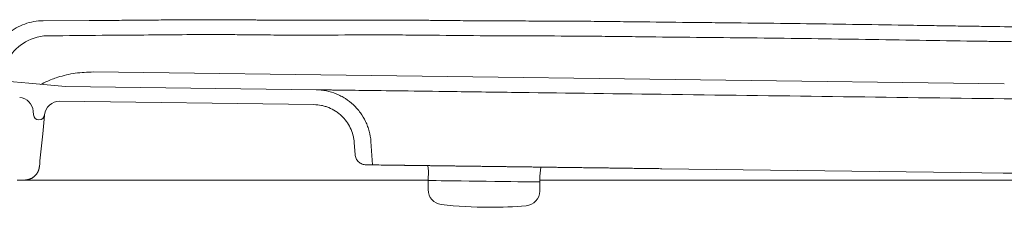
# Model space of a CAD drawing. Header units: millimetres. Extents: x 43.103 to 43.81, y 141.616 to 142.476.
# Tile 3 of 3: x 43.358 to 43.622, y 142.026 to 142.077. Entities that reach past the tile are written whole.
import ezdxf

# ---------------------------------------------------------------- set-up
doc = ezdxf.new("R2010")
doc.units = ezdxf.units.MM
doc.layers.add('SANINDUSA', color=3, linetype='Continuous')

msp = doc.modelspace()

# ---------------------------------------------------------------- linework, layer by layer
at = {"layer": 'SANINDUSA', "linetype": 'Continuous', "lineweight": 15}
for p, q in [((43.37632624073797, 142.0763800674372), (43.36403556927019, 142.0762927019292)), ((43.3774800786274, 142.0625088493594), (43.62236267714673, 142.0593031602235)), ((43.36010115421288, 142.059472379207), (43.35396597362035, 142.0600259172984)), ((43.36010115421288, 142.059472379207), (43.37003235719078, 142.058606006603)), ((43.43734234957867, 142.0577248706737), (43.37003235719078, 142.058606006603)), ((43.36841775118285, 142.0546268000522), (43.43678729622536, 142.0537317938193)), ((43.36131727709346, 142.0519860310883), (43.3613904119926, 142.0510018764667)), ((43.3643612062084, 142.0507886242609), (43.36386528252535, 142.0458636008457)), ((43.36386528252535, 142.0458636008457), (43.36362229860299, 142.0434505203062)), ((43.45080455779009, 142.0375469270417), (43.45257379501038, 142.0375237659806)), ((43.46744155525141, 142.0373291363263), (43.4675520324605, 142.0358427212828)), ((43.46755478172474, 142.0359597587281), (43.46752033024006, 142.0333280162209)), ((43.49753983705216, 142.0344611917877), (43.49778865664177, 142.0369318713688)), ((43.35899874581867, 142.0334575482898), (43.35699722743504, 142.0334575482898)), ((43.46751340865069, 142.0333281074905), (43.46748143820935, 142.0308859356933)), ((43.49750158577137, 142.0304929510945), (43.49753354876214, 142.0329351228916)), ((43.49751776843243, 142.0329353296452), (43.49753775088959, 142.0344616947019)), ((43.49752459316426, 142.0334575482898), (43.6875796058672, 142.0334575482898))]:
    msp.add_line(p, q, dxfattribs=at)
at = {"layer": 'SANINDUSA', "linetype": 'Continuous', "lineweight": 15, "flags": 128}
for points in [[(43.44761252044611, 142.0435478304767), (43.44769668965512, 142.0424152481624), (43.44785206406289, 142.0403244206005)], [(43.45210338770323, 142.0438377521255), (43.45228975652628, 142.04132988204), (43.45257260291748, 142.0375237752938)], [(43.5303346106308, 142.0365058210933), (43.6105929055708, 142.0354551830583), (43.62205839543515, 142.0353050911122)], [(43.46751340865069, 142.0333281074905), (43.4675574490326, 142.0333275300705), (43.46790824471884, 142.0333229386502), (43.46860160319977, 142.0333138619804), (43.46962127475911, 142.0333005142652), (43.47094336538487, 142.0332832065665), (43.47253689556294, 142.0332623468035), (43.47436449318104, 142.0332384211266), (43.47638333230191, 142.0332119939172), (43.47854608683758, 142.0331836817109), (43.48080207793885, 142.0331541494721), (43.48309840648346, 142.033124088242), (43.48538126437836, 142.0330942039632), (43.48759714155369, 142.0330651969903), (43.48969409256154, 142.0330377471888), (43.49162297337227, 142.0330124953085), (43.49333855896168, 142.0329900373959), (43.49480066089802, 142.0329708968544), (43.49597499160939, 142.0329555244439), (43.49683402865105, 142.0329442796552), (43.49735764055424, 142.032937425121), (43.49753354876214, 142.0329351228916), (43.49753354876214, 142.0329351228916)]]:
    msp.add_lwpolyline(points, dxfattribs=at)
at = {"layer": 'SANINDUSA', "linetype": 'Continuous', "lineweight": 15}
for centre, radius, start, end in [((43.35732827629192, 142.0516895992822), 0.004000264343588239, 4.250000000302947, 84.84452988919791), ((43.36836571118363, 142.050625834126), 0.004001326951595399, 89.25480452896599, 174.2319139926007), ((43.36288628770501, 142.0511130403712), 0.001500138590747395, 184.2499999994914, 354.2499999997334), ((43.47148109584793, 142.0308335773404), 0.003999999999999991, 179.2500000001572, 263.4519958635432), ((43.49350192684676, 142.0305453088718), 0.004000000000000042, 275.0480041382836, 359.2500000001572), ((43.48391097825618, 142.139122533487), 0.113, 263.4519958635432, 270), ((43.48391097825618, 142.139122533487), 0.113, 270, 275.0480041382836)]:
    msp.add_arc(centre, radius, start, end, dxfattribs=at)
for points, knots in [([(43.36403541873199, 142.0762920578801), (43.36318282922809, 142.0762887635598), (43.36233730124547, 142.0762118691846), (43.36066025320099, 142.0759120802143), (43.35984335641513, 142.0756914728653), (43.35826280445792, 142.0751188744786), (43.35749707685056, 142.074766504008), (43.3560162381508, 142.0739255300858), (43.35531445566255, 142.0734442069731), (43.35465454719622, 142.0729046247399)], [0, 0, 0, 0, 0.25, 0.25, 0.5, 0.5, 0.75, 0.75, 1, 1, 1, 1]), ([(43.76879202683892, 142.071197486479), (43.76830135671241, 142.0712070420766), (43.76726375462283, 142.0712272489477), (43.76562310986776, 142.071266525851), (43.7635899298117, 142.071320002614), (43.76105016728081, 142.0713936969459), (43.75691963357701, 142.0715215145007), (43.75126019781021, 142.0717070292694), (43.74133036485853, 142.0720304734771), (43.73075943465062, 142.0723409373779), (43.72199204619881, 142.072534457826), (43.7180264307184, 142.0726051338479), (43.71583012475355, 142.0726481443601), (43.71203976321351, 142.0727296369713), (43.70648749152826, 142.0728662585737), (43.69964370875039, 142.0730492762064), (43.69258428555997, 142.0732412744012), (43.6851852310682, 142.0734349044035), (43.67780240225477, 142.0736080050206), (43.67221843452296, 142.0737186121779), (43.66873140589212, 142.0737751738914), (43.66652506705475, 142.0738111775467), (43.66280049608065, 142.0738773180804), (43.65744944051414, 142.0739828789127), (43.65098879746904, 142.0741212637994), (43.64229006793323, 142.0743132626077), (43.63234514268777, 142.0745270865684), (43.62386673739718, 142.0746763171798), (43.61790360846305, 142.074757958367), (43.61347713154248, 142.0748175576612), (43.60780074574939, 142.0749017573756), (43.60124944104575, 142.0750049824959), (43.59187563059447, 142.0751566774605), (43.57976777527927, 142.0753542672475), (43.56570662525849, 142.0755529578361), (43.55398851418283, 142.0756786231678), (43.54461394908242, 142.0757720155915), (43.53523937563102, 142.0758648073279), (43.52703667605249, 142.0759512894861), (43.5200059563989, 142.0760385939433), (43.51531883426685, 142.0760997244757), (43.5094595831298, 142.0761512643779), (43.50242826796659, 142.0761911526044), (43.4953968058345, 142.0762177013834), (43.48836532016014, 142.0762420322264), (43.48133392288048, 142.0762744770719), (43.47547457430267, 142.0763174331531), (43.47137318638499, 142.076359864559), (43.46902961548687, 142.0763892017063), (43.4655142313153, 142.0764335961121), (43.46024066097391, 142.0764693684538), (43.45320894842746, 142.0764778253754), (43.44734902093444, 142.0764648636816), (43.44266099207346, 142.0764516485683), (43.43797298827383, 142.0764393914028), (43.43211312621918, 142.0764314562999), (43.42625337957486, 142.0764478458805), (43.42215180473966, 142.0764801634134), (43.41984722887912, 142.0765047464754), (43.41814536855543, 142.0765275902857), (43.41660247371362, 142.0765436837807), (43.41461030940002, 142.0765597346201), (43.41119493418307, 142.0765761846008), (43.40621385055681, 142.0765710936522), (43.40023638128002, 142.0765335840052), (43.39425875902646, 142.0764798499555), (43.38921929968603, 142.076433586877), (43.38523417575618, 142.0764042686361), (43.38221127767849, 142.0763876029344), (43.37928067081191, 142.076377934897), (43.37728826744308, 142.0763793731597), (43.3763262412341, 142.0763800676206)], [0, 0, 0, 0, 0.003750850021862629, 0.00793178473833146, 0.01254284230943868, 0.01929560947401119, 0.02735108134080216, 0.04412720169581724, 0.06257332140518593, 0.1032841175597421, 0.1249538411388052, 0.1295974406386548, 0.1335977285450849, 0.141743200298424, 0.1585734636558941, 0.1760459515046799, 0.194068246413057, 0.2125478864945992, 0.2326155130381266, 0.2505098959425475, 0.2552337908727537, 0.2592700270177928, 0.2673749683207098, 0.2837047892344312, 0.3001755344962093, 0.3167643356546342, 0.3502045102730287, 0.3762011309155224, 0.3815736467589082, 0.3957843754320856, 0.41003531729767, 0.4249624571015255, 0.4458615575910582, 0.4816877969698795, 0.5175139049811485, 0.5533400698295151, 0.5712532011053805, 0.5891663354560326, 0.6249925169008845, 0.6339490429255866, 0.6429055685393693, 0.6608187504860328, 0.6787322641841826, 0.6966460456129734, 0.7145598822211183, 0.7324735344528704, 0.7503868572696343, 0.7593434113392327, 0.763821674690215, 0.7682999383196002, 0.78621327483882, 0.8041275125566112, 0.822042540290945, 0.8310001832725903, 0.839957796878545, 0.8578726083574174, 0.8757865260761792, 0.8847431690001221, 0.8892214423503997, 0.893401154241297, 0.8977514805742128, 0.9010142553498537, 0.9086275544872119, 0.923855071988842, 0.9390838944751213, 0.9543135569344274, 0.9695432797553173, 0.9776015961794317, 0.9847722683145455, 0.9926473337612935, 1, 1, 1, 1]), ([(43.36417989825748, 142.0722218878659), (43.36440457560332, 142.0722239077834), (43.36468542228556, 142.0722264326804), (43.36499435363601, 142.0722292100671), (43.36508211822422, 142.0722299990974), (43.36511546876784, 142.0722302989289), (43.36512095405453, 142.0722303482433), (43.36512292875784, 142.0722303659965), (43.36512336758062, 142.0722303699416), (43.3651272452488, 142.0722304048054), (43.36513408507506, 142.0722304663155), (43.36514776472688, 142.0722305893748), (43.36523440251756, 142.0722313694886), (43.36546239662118, 142.0722334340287), (43.36684859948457, 142.072246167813), (43.37283112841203, 142.0723054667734), (43.37866769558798, 142.0723698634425), (43.38333714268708, 142.0723941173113)], [0, 0, 0, 0, 0.2499999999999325, 0.3124999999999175, 0.3437499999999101, 0.3476562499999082, 0.3496093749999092, 0.3498535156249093, 0.3498535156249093, 0.3500976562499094, 0.3500976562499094, 0.3505859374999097, 0.3515624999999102, 0.3593749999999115, 0.3749999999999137, 0.4999999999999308, 1, 1, 1, 1]), ([(43.38333714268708, 142.0723941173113), (43.39020751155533, 142.0724298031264), (43.40051410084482, 142.0725626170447), (43.41167794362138, 142.072581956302), (43.41640052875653, 142.0725458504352), (43.41790310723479, 142.0725296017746), (43.41854705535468, 142.0725215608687), (43.41878853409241, 142.0725184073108), (43.41883017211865, 142.0725178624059), (43.41890588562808, 142.0725168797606), (43.41901945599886, 142.0725154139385), (43.41928445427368, 142.0725120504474), (43.42193445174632, 142.0724795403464), (43.43420091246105, 142.0723869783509), (43.44874189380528, 142.0725029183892), (43.46206916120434, 142.0724590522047), (43.46570361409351, 142.072427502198), (43.46812651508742, 142.0724013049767), (43.4693379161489, 142.0723844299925), (43.475395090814, 142.0723129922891), (43.48993328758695, 142.0722162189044), (43.50447258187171, 142.0722032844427), (43.51658723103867, 142.0720833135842), (43.51901004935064, 142.072050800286), (43.52385574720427, 142.0719904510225), (43.53112437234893, 142.0719059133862), (43.53839315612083, 142.0718334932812), (43.55293073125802, 142.0716892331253), (43.56262244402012, 142.0715927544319), (43.58200486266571, 142.0713228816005), (43.59654107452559, 142.0710744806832), (43.61168329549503, 142.0708412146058), (43.61743747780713, 142.0707631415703), (43.61838389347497, 142.0707506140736), (43.61872460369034, 142.0707461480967), (43.61876719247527, 142.0707455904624), (43.61877315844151, 142.0707455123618), (43.6187738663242, 142.070745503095), (43.61877492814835, 142.0707454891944), (43.61877740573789, 142.0707454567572), (43.61878519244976, 142.0707453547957), (43.61880359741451, 142.0707451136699), (43.6189111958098, 142.0707437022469), (43.61919435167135, 142.0707399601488), (43.62019108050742, 142.0707265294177), (43.62127849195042, 142.070710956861), (43.62223002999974, 142.0706965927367), (43.6224594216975, 142.0706930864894), (43.62250827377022, 142.070692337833), (43.62251199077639, 142.0706922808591), (43.62251287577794, 142.0706922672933), (43.62251322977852, 142.0706922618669), (43.62251734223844, 142.0706921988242), (43.62252401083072, 142.0706920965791), (43.62254623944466, 142.070691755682), (43.62263959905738, 142.0706903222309), (43.62287076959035, 142.0706867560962), (43.62336864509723, 142.0706789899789), (43.62493319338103, 142.0706540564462), (43.63090400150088, 142.0705524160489), (43.64564668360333, 142.0702469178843), (43.65932369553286, 142.0699274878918), (43.66832424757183, 142.0697812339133), (43.66866493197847, 142.0697757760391), (43.66872907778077, 142.0697747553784), (43.66889185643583, 142.0697721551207), (43.66913599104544, 142.0697682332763), (43.67003077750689, 142.0697536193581), (43.67214267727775, 142.0697172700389), (43.67667344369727, 142.0696303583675), (43.68564581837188, 142.0694278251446), (43.69810935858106, 142.0690894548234), (43.70983564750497, 142.068773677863), (43.71645467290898, 142.0686332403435), (43.71864204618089, 142.0685936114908), (43.71870045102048, 142.0685925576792), (43.71872547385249, 142.068592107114), (43.71873798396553, 142.0685918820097), (43.71874535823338, 142.0685917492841), (43.71875698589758, 142.0685915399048), (43.71885581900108, 142.068589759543), (43.71914059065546, 142.0685845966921), (43.71979083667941, 142.0685725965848), (43.72108857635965, 142.0685478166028), (43.72367216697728, 142.0684952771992), (43.73754920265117, 142.0681807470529), (43.75232266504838, 142.0676550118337), (43.76329946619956, 142.0673242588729), (43.76637340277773, 142.0672465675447), (43.76779866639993, 142.0672157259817), (43.768409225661, 142.0672038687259), (43.76863751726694, 142.0671996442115), (43.76867945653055, 142.0671988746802), (43.76869740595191, 142.0671985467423), (43.76870936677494, 142.0671983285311), (43.76871682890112, 142.0671981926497), (43.76875016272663, 142.0671975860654), (43.768839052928, 142.0671959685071), (43.77082426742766, 142.0671598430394), (43.77277985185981, 142.0671242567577), (43.77467617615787, 142.0670897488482)], [0, 0, 0, 0, 0.06250000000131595, 0.09375000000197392, 0.1015625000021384, 0.1054687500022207, 0.1074218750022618, 0.1074218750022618, 0.107666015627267, 0.107666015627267, 0.1079101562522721, 0.1083984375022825, 0.1093750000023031, 0.1250000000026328, 0.187500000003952, 0.2031250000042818, 0.2109375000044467, 0.2109375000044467, 0.2187500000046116, 0.2187500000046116, 0.2500000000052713, 0.3125000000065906, 0.3125000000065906, 0.3281250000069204, 0.3281250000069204, 0.34375000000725, 0.3750000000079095, 0.3750000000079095, 0.4375000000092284, 0.4375000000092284, 0.5000000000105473, 0.5312500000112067, 0.5351562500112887, 0.5371093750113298, 0.5373535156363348, 0.5373535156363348, 0.5373840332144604, 0.5373840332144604, 0.5374145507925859, 0.537475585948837, 0.5375976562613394, 0.538085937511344, 0.5390625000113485, 0.5468750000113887, 0.5625000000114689, 0.62500000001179, 0.6406250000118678, 0.6445312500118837, 0.6447753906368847, 0.6448364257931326, 0.6448516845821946, 0.6448516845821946, 0.6448669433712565, 0.6448669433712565, 0.6448974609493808, 0.6450195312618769, 0.6455078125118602, 0.6464843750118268, 0.6484375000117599, 0.6562500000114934, 0.687500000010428, 0.7500000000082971, 0.7519531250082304, 0.7519531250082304, 0.7524414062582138, 0.7524414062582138, 0.7529296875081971, 0.7539062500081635, 0.7578125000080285, 0.7656250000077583, 0.7812500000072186, 0.8125000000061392, 0.8437500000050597, 0.8593750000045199, 0.8596191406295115, 0.8597412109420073, 0.8598022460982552, 0.8598022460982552, 0.8598327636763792, 0.8598327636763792, 0.8598632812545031, 0.8603515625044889, 0.8613281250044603, 0.8632812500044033, 0.8671875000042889, 0.8750000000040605, 0.9375000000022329, 0.9531250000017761, 0.9609375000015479, 0.9648437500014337, 0.9667968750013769, 0.9670410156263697, 0.9671630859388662, 0.9672241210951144, 0.9672241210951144, 0.9672851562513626, 0.9672851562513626, 0.9677734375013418, 0.9687500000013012, 1, 1, 1, 1]), ([(43.36339910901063, 142.0591748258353), (43.36389276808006, 142.059430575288), (43.36534434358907, 142.0601825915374), (43.36840425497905, 142.0613048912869), (43.37261710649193, 142.0623490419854), (43.37585907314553, 142.0624558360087), (43.37748008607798, 142.0625092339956)], [0, 0, 0, 0, 0.1141835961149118, 0.3357501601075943, 0.6678690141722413, 1, 1, 1, 1]), ([(43.45210332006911, 142.0438376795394), (43.45203400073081, 142.0447704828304), (43.45187932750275, 142.0456821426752), (43.45152457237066, 142.0470192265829), (43.45138572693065, 142.0474598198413), (43.45106611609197, 142.0483306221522), (43.45088420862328, 142.0487630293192), (43.45028338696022, 142.0500230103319), (43.44981035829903, 142.0508154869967), (43.44899466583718, 142.0519346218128), (43.44870496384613, 142.0522959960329), (43.44808898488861, 142.0529947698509), (43.44776302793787, 142.0533313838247), (43.44675058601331, 142.0542843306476), (43.44602357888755, 142.0548516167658), (43.44485542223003, 142.0556010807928), (43.44445212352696, 142.0558343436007), (43.44362231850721, 142.0562636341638), (43.44320056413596, 142.0564573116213), (43.44191540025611, 142.056977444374), (43.4410322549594, 142.0572435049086), (43.43966744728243, 142.0575199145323), (43.43920419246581, 142.0575915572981), (43.43827587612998, 142.0576908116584), (43.43780997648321, 142.0577187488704), (43.43734232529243, 142.0577248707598)], [0, 0, 0, 0, 0.1250000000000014, 0.1250000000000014, 0.1875000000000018, 0.1875000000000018, 0.2500000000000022, 0.2500000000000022, 0.3750000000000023, 0.3750000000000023, 0.4375000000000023, 0.4375000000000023, 0.5000000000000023, 0.5000000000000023, 0.625000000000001, 0.625000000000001, 0.6875000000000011, 0.6875000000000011, 0.7500000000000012, 0.7500000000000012, 0.8749999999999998, 0.8749999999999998, 0.9374999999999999, 0.9374999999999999, 1, 1, 1, 1]), ([(43.43734234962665, 142.0577248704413), (43.43734263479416, 142.0577248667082), (43.43741757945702, 142.0577238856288), (43.4375720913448, 142.0577218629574), (43.4377835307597, 142.0577190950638), (43.43814009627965, 142.0577144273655), (43.43863813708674, 142.0577079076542), (43.43918712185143, 142.05770072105), (43.4399109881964, 142.0576912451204), (43.44081282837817, 142.0576794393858), (43.44112733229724, 142.0576753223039), (43.4414467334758, 142.0576711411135), (43.44181261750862, 142.0576663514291)], [9.12523147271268, 9.12523147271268, 9.12523147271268, 9.12523147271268, 10, 10, 10, 11, 11, 11, 12, 12, 12, 12.49662367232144, 12.49662367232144, 12.49662367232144, 12.49662367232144]), ([(43.44181261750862, 142.0576663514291), (43.44218347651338, 142.0576614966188), (43.44260209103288, 142.0576560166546), (43.443111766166, 142.0576493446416), (43.44374741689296, 142.0576410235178), (43.44447927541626, 142.0576314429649), (43.44532740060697, 142.057620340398), (43.4463431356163, 142.0576070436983), (43.44751378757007, 142.0575917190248), (43.44883282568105, 142.0575744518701), (43.45163582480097, 142.0575377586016), (43.45511189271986, 142.0574922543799), (43.45918150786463, 142.0574389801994), (43.46301916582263, 142.0573887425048), (43.46738465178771, 142.0573315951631), (43.47217868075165, 142.0572688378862), (43.4776007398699, 142.0571978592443), (43.48357622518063, 142.0571196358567), (43.48992683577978, 142.05703650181), (43.50234718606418, 142.0568739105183), (43.51623812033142, 142.0566920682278), (43.53013201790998, 142.0565101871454)], [12.49662367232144, 12.49662367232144, 12.49662367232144, 12.49662367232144, 13, 13, 13, 14, 14, 14, 15, 15, 15, 16, 16, 16, 17, 17, 17, 18, 18, 18, 19, 19, 19, 19]), ([(43.53013201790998, 142.0565101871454), (43.56086155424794, 142.056107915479), (43.59159109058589, 142.0557056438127), (43.62232062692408, 142.0553033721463), (43.6390922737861, 142.0550838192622), (43.6558588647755, 142.0548643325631), (43.67131081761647, 142.05466205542), (43.68652289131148, 142.054462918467), (43.70044860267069, 142.0542806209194), (43.71204492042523, 142.0541288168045), (43.72380628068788, 142.0539748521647), (43.73315290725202, 142.0538524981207), (43.73935156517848, 142.0537713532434), (43.74524874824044, 142.0536941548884), (43.74830961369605, 142.0536540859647), (43.74830895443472, 142.0536540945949)], [19, 19, 19, 19, 20, 20, 20, 21, 21, 21, 22, 22, 22, 23, 23, 23, 24, 24, 24, 24]), ([(43.4367870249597, 142.0537317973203), (43.43747293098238, 142.0537228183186), (43.43814717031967, 142.0536503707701), (43.4391417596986, 142.0534504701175), (43.43947047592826, 142.0533685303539), (43.44012218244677, 142.0531735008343), (43.44044683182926, 142.0530596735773), (43.44139597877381, 142.0526762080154), (43.44199721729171, 142.0523653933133), (43.44285289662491, 142.0518183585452), (43.44313037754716, 142.0516224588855), (43.44366942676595, 142.05120281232), (43.44393039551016, 142.0509792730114), (43.44467320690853, 142.0502807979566), (43.44512096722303, 142.0497740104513), (43.44592209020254, 142.0486785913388), (43.44627649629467, 142.0480852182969), (43.44686073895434, 142.0468619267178), (43.44709496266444, 142.0462273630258), (43.44735830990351, 142.0452406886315), (43.44743146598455, 142.0449047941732), (43.44754564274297, 142.0442297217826), (43.44758693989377, 142.0438899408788), (43.4476123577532, 142.0435479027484)], [0, 0, 0, 0, 0.1250000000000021, 0.1250000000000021, 0.1875000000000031, 0.1875000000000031, 0.2500000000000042, 0.2500000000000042, 0.3750000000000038, 0.3750000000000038, 0.4375000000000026, 0.4375000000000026, 0.5000000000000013, 0.5000000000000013, 0.6250000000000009, 0.6250000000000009, 0.7500000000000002, 0.7500000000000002, 0.8749999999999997, 0.8749999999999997, 0.9374999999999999, 0.9374999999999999, 1, 1, 1, 1]), ([(43.44785219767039, 142.0403243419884), (43.44786606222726, 142.0401377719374), (43.44789700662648, 142.0399554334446), (43.44799163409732, 142.0395988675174), (43.44805601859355, 142.0394232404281), (43.44821626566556, 142.0390872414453), (43.44831088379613, 142.0389287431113), (43.44852842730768, 142.0386303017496), (43.44865289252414, 142.0384890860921), (43.44892290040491, 142.0382349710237), (43.44906831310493, 142.0381215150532), (43.44937984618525, 142.0379216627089), (43.44954727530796, 142.0378350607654), (43.44989000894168, 142.0376963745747), (43.45006665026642, 142.0376431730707), (43.45043062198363, 142.0375694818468), (43.45061760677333, 142.0375493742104), (43.45080467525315, 142.0375469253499)], [0, 0, 0, 0, 0.125, 0.125, 0.25, 0.25, 0.375, 0.375, 0.5, 0.5, 0.625, 0.625, 0.75, 0.75, 0.875, 0.875, 1, 1, 1, 1]), ([(43.36257014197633, 142.0356561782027), (43.36254394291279, 142.0356059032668), (43.36249154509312, 142.0355053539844), (43.36241365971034, 142.0353734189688), (43.36233700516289, 142.0352526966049), (43.36225669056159, 142.0351355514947), (43.36217094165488, 142.0350196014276), (43.36207998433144, 142.0349055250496), (43.36198470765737, 142.0347945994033), (43.36188601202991, 142.0346879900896), (43.36178494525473, 142.0345860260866), (43.36171684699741, 142.0345231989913), (43.36168279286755, 142.0344917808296)], [0, 0, 0, 0, 0.1121615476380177, 0.2243217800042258, 0.3212785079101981, 0.4182060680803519, 0.5151386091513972, 0.6120866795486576, 0.7090476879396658, 0.8060161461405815, 0.9029938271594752, 1, 1, 1, 1]), ([(43.36297858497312, 142.0370567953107), (43.36297764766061, 142.0370476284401), (43.36297578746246, 142.0370294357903), (43.36297153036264, 142.036991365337), (43.36296618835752, 142.0369476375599), (43.36295964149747, 142.0368987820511), (43.36295193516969, 142.0368463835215), (43.3629431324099, 142.0367916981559), (43.36293337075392, 142.0367360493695), (43.36292284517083, 142.0366806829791), (43.36291185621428, 142.0366269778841), (43.36290064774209, 142.0365757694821), (43.36288721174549, 142.0365178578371), (43.36287029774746, 142.0364497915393), (43.36284691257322, 142.036363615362), (43.36282063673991, 142.036274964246), (43.36279137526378, 142.0361841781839), (43.36275934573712, 142.0360925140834), (43.36272479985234, 142.0360009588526), (43.3626880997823, 142.0359104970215), (43.36264970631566, 142.03582221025), (43.36261014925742, 142.0357365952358), (43.36258347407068, 142.0356829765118), (43.36257014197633, 142.0356561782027)], [0, 0, 0, 0, 0.03486980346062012, 0.06920290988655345, 0.1034282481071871, 0.1377897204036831, 0.1723803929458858, 0.2071836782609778, 0.2421144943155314, 0.2770580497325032, 0.3119067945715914, 0.3465972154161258, 0.381147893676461, 0.4428285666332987, 0.5045104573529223, 0.5662710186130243, 0.6281365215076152, 0.6900959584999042, 0.752114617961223, 0.8141473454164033, 0.8761517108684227, 0.9381013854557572, 1, 1, 1, 1]), ([(43.45670765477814, 142.0374695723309), (43.45675644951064, 142.0374689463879), (43.45685401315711, 142.0374676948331), (43.45701228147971, 142.0374656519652), (43.45717919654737, 142.0374634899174), (43.45735559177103, 142.0374611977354), (43.45754121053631, 142.0374587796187), (43.45773608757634, 142.0374562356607), (43.45794017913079, 142.0374535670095), (43.45815346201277, 142.037450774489), (43.45837590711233, 142.0374478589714), (43.45860748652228, 142.0374448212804), (43.45884817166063, 142.03744166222), (43.45909793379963, 142.0374383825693), (43.45935674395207, 142.0374349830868), (43.45962457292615, 142.0374314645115), (43.45990139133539, 142.0374278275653), (43.46018716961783, 142.0374240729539), (43.46048187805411, 142.0374202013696), (43.46078548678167, 142.0374162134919), (43.46109796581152, 142.0374121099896), (43.46141928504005, 142.037407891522), (43.46174941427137, 142.0374035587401), (43.46208832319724, 142.0373991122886), (43.46243598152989, 142.0373945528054), (43.46279235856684, 142.0373898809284), (43.46315742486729, 142.0373850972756), (43.46353114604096, 142.0373802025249), (43.46391350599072, 142.0373751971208), (43.46430442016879, 142.0373700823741), (43.46470405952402, 142.0373648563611), (43.46511164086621, 142.0373595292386), (43.46539044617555, 142.0373558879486), (43.46552987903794, 142.037354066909)], [0, 0, 0, 0, 0.03235640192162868, 0.06469568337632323, 0.09701897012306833, 0.1293273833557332, 0.1616220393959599, 0.1939040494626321, 0.2261745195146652, 0.2584345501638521, 0.2906852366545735, 0.3229276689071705, 0.3551629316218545, 0.3873921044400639, 0.4196162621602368, 0.4518364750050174, 0.4840538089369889, 0.5162693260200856, 0.5484840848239, 0.5806991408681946, 0.6129155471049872, 0.6451343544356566, 0.6773566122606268, 0.709583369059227, 0.7418156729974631, 0.7740545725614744, 0.8063011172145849, 0.8385563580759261, 0.8708213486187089, 0.9030971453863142, 0.9353848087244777, 0.9676854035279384, 1, 1, 1, 1]), ([(43.46552987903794, 142.037354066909), (43.46566909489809, 142.0373522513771), (43.46594730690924, 142.0373486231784), (43.46637449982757, 142.0373430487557), (43.46680842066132, 142.0373373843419), (43.46724974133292, 142.0373316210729), (43.46769820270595, 142.0373257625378), (43.46815379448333, 142.0373198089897), (43.46861643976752, 142.0373137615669), (43.46908607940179, 142.0373076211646), (43.46956264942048, 142.037301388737), (43.47004608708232, 142.0372950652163), (43.47053632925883, 142.0372886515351), (43.47103331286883, 142.0372821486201), (43.47153697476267, 142.0372755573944), (43.47204725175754, 142.0372688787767), (43.47256408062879, 142.0372621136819), (43.47308739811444, 142.0372552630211), (43.47361714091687, 142.0372483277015), (43.47415324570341, 142.037241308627), (43.47469564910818, 142.0372342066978), (43.47524428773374, 142.0372270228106), (43.47579909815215, 142.037219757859), (43.47636001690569, 142.0372124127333), (43.4769269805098, 142.0372049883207), (43.47749992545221, 142.0371974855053), (43.47807878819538, 142.037189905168), (43.47866350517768, 142.0371822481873), (43.47925401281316, 142.0371745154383), (43.47985024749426, 142.0371667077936), (43.48045214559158, 142.037158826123), (43.48105964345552, 142.0371508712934), (43.48167267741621, 142.0371428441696), (43.48229118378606, 142.0371347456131), (43.48291509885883, 142.0371265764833), (43.48354435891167, 142.037118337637), (43.48417890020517, 142.0371100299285), (43.48481865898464, 142.0371016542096), (43.48546357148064, 142.0370932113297), (43.48611357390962, 142.0370847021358), (43.4867686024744, 142.0370761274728), (43.48742859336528, 142.0370674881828), (43.48809348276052, 142.0370587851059), (43.488763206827, 142.0370500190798), (43.4894377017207, 142.03704119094), (43.49011690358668, 142.0370323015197), (43.49080074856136, 142.0370233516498), (43.49148917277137, 142.0370143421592), (43.49218211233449, 142.0370052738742), (43.49287950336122, 142.0369961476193), (43.49358128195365, 142.0369869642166), (43.49428738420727, 142.0369777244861), (43.49499774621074, 142.0369684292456), (43.49571230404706, 142.0369590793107), (43.49643099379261, 142.0369496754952), (43.49715375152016, 142.0369402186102), (43.49788051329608, 142.0369307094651), (43.49861121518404, 142.0369211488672), (43.49934579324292, 142.0369115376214), (43.50008418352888, 142.036901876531), (43.50082632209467, 142.0368921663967), (43.50157214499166, 142.0368824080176), (43.50232158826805, 142.0368726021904), (43.50307458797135, 142.03686274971), (43.50383108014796, 142.0368528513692), (43.50459100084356, 142.036842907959), (43.50535428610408, 142.036832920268), (43.50612087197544, 142.0368228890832), (43.5068906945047, 142.0368128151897), (43.50766368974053, 142.0368026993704), (43.50843979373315, 142.0367925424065), (43.50921894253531, 142.0367823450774), (43.51000107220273, 142.0367721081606), (43.5107861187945, 142.0367618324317), (43.51157401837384, 142.0367515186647), (43.51236470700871, 142.0367411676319), (43.51315812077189, 142.0367307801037), (43.51395419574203, 142.0367203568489), (43.51475286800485, 142.036709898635), (43.51555407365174, 142.0366994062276), (43.51635774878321, 142.036688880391), (43.51716382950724, 142.0366783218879), (43.51797225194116, 142.0366677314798), (43.51878295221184, 142.0366571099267), (43.51959586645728, 142.0366464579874), (43.52041093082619, 142.0366357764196), (43.52122808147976, 142.0366250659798), (43.52204725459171, 142.0366143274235), (43.5228683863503, 142.0366035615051), (43.52369141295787, 142.0365927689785), (43.52451627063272, 142.0365819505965), (43.52534289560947, 142.0365711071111), (43.52617122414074, 142.0365602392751), (43.52700119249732, 142.0365493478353), (43.52783273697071, 142.0365384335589), (43.52866579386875, 142.0365274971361), (43.52950029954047, 142.0365165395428), (43.53005712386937, 142.0365092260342), (43.53033574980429, 142.0365055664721)], [0, 0, 0, 0, 0.01065860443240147, 0.02130038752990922, 0.03192585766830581, 0.04253551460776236, 0.05312984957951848, 0.06370934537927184, 0.07427447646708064, 0.08482570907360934, 0.0953635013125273, 0.1058883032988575, 0.1164005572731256, 0.1269006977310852, 0.1373891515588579, 0.1478663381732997, 0.1583326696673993, 0.1687885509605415, 0.1792343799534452, 0.189670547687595, 0.2000974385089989, 0.210515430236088, 0.2209248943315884, 0.2313261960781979, 0.2417196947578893, 0.2521057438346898, 0.2624846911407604, 0.2728568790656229, 0.2832226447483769, 0.2935823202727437, 0.303936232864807, 0.3142847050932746, 0.324628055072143, 0.334966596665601, 0.3453006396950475, 0.3556304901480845, 0.3659564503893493, 0.3762788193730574, 0.386597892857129, 0.3969139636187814, 0.4072273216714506, 0.4175382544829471, 0.4278470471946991, 0.4381539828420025, 0.4484593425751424, 0.4587634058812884, 0.469066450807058, 0.4793687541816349, 0.4896705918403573, 0.4999722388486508, 0.5102739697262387, 0.5205760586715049, 0.530878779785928, 0.5411824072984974, 0.5514872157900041, 0.5617934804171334, 0.5721014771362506, 0.5824114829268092, 0.5927237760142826, 0.6030386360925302, 0.6133563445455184, 0.623677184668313, 0.6340014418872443, 0.6443294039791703, 0.6546613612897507, 0.6649976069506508, 0.6753384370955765, 0.685684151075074, 0.6960350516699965, 0.7063914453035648, 0.7167536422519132, 0.7271219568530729, 0.7374967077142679, 0.7478782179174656, 0.7582668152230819, 0.7686628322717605, 0.7790666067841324, 0.7894784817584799, 0.7998988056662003, 0.810327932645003, 0.820766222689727, 0.8312140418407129, 0.841671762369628, 0.8521397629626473, 0.8626184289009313, 0.8731081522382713, 0.8836093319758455, 0.894122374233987, 0.9046476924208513, 0.9151857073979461, 0.9257368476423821, 0.9363015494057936, 0.9468802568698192, 0.9574734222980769, 0.9680815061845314, 0.9787049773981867, 0.9893443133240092, 1, 1, 1, 1]), ([(43.62205839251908, 142.0353050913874), (43.62239570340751, 142.0353006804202), (43.6230698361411, 142.0352918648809), (43.62408022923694, 142.0352786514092), (43.62508902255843, 142.035265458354), (43.62609616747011, 142.0352522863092), (43.62710161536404, 142.0352391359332), (43.62810531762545, 142.0352260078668), (43.62910722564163, 142.0352129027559), (43.63010729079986, 142.0351998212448), (43.6311054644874, 142.0351867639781), (43.63210169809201, 142.0351737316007), (43.63309594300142, 142.035160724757), (43.63408815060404, 142.0351477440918), (43.63507827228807, 142.0351347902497), (43.63606625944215, 142.0351218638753), (43.63705206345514, 142.0351089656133), (43.63803563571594, 142.0350960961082), (43.63901692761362, 142.0350832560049), (43.63999589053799, 142.0350704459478), (43.64097247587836, 142.0350576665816), (43.64194663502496, 142.0350449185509), (43.64291831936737, 142.0350322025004), (43.6438874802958, 142.0350195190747), (43.64485406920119, 142.0350068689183), (43.6458180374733, 142.0349942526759), (43.64677933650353, 142.0349816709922), (43.64773791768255, 142.0349691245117), (43.64869373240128, 142.034956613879), (43.64964673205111, 142.0349441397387), (43.6505968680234, 142.0349317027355), (43.6515440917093, 142.034919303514), (43.65248835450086, 142.0349069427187), (43.65342960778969, 142.0348946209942), (43.65436780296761, 142.0348823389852), (43.65530289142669, 142.0348700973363), (43.65623482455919, 142.034857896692), (43.65716355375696, 142.0348457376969), (43.6580890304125, 142.0348336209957), (43.65901120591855, 142.0348215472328), (43.65993003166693, 142.034809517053), (43.66084545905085, 142.0347975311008), (43.6617574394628, 142.0347855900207), (43.66266592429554, 142.0347736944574), (43.66357086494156, 142.0347618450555), (43.66447221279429, 142.0347500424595), (43.66536991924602, 142.0347382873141), (43.66626393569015, 142.0347265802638), (43.66715421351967, 142.0347149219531), (43.66804070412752, 142.0347033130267), (43.66892335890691, 142.0346917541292), (43.66980212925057, 142.0346802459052), (43.67067696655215, 142.0346687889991), (43.67154782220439, 142.0346573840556), (43.6724146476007, 142.0346460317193), (43.67327739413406, 142.0346347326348), (43.67413601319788, 142.0346234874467), (43.67499045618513, 142.0346122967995), (43.675840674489, 142.0346011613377), (43.67668661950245, 142.0345900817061), (43.67752824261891, 142.0345790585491), (43.67836549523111, 142.0345680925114), (43.67919832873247, 142.0345571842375), (43.68002669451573, 142.034546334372), (43.68085054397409, 142.0345355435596), (43.68166982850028, 142.0345248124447), (43.68248449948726, 142.034514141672), (43.683294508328, 142.0345035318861), (43.68409980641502, 142.0344929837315), (43.68490034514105, 142.0344824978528), (43.68569607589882, 142.0344720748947), (43.68648695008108, 142.0344617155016), (43.6872729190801, 142.0344514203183), (43.68805393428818, 142.0344411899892), (43.68882994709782, 142.034431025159), (43.6896009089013, 142.0344209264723), (43.69036677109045, 142.0344108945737), (43.69112748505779, 142.0344009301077), (43.69188300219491, 142.034391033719), (43.69263327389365, 142.0343812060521), (43.69337825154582, 142.0343714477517), (43.69411788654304, 142.0343617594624), (43.6948521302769, 142.0343521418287), (43.69558093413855, 142.0343425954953), (43.69630424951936, 142.0343331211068), (43.69702202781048, 142.0343237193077), (43.69773422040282, 142.0343143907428), (43.69844077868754, 142.0343051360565), (43.69914165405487, 142.0342959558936), (43.69983679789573, 142.0342868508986), (43.70052616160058, 142.0342778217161), (43.70120969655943, 142.0342688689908), (43.70188735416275, 142.0342599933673), (43.70255908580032, 142.0342511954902), (43.70322484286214, 142.0342424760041), (43.70388457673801, 142.0342338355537), (43.70453823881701, 142.0342252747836), (43.70518578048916, 142.0342167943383), (43.7058271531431, 142.0342083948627), (43.70646230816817, 142.0342000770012), (43.70709119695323, 142.0341918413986), (43.70771377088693, 142.0341836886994), (43.70832998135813, 142.0341756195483), (43.70893977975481, 142.03416763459), (43.70954311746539, 142.0341597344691), (43.71013994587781, 142.0341519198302), (43.71073021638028, 142.034144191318), (43.71131388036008, 142.0341365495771), (43.71189088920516, 142.0341289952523), (43.71246119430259, 142.0341215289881), (43.71302474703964, 142.0341141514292), (43.71358149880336, 142.0341068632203), (43.71413140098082, 142.0340996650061), (43.71467440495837, 142.0340925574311), (43.71521046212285, 142.0340855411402), (43.71573952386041, 142.0340786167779), (43.71626154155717, 142.0340717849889), (43.71677646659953, 142.0340650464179), (43.71728425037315, 142.0340584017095), (43.71778484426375, 142.0340518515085), (43.71827819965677, 142.0340453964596), (43.71876426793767, 142.0340390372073), (43.71924300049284, 142.0340327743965), (43.71971434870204, 142.0340266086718), (43.72017826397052, 142.0340205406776), (43.72063469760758, 142.0340145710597), (43.7210836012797, 142.034008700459), (43.72152492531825, 142.0340029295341), (43.72195862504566, 142.0339972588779), (43.72238463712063, 142.0339916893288), (43.72280296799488, 142.0339862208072), (43.7232133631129, 142.0339808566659), (43.72361654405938, 142.0339755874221), (43.72387837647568, 142.0339721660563), (43.72400938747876, 142.0339704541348)], [0, 0, 0, 0, 0.007795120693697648, 0.01557893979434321, 0.0233517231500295, 0.03111373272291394, 0.03886522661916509, 0.04660645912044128, 0.05433768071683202, 0.06205913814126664, 0.06977107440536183, 0.07747372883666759, 0.08516733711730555, 0.092852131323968, 0.1005283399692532, 0.1081961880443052, 0.1158558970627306, 0.1235076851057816, 0.1311517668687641, 0.1387883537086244, 0.1464176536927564, 0.1540398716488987, 0.1616552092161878, 0.1692638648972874, 0.1768660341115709, 0.1844619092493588, 0.1920516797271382, 0.1996355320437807, 0.2072136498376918, 0.2147862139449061, 0.2223534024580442, 0.229915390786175, 0.237472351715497, 0.2450244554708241, 0.2525718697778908, 0.2601147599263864, 0.267653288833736, 0.2751876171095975, 0.2827179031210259, 0.2902443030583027, 0.2977669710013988, 0.3052860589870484, 0.3128017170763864, 0.3203140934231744, 0.3278233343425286, 0.3353295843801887, 0.3428329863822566, 0.3503336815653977, 0.3578318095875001, 0.3653275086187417, 0.3728209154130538, 0.3803121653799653, 0.3878013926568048, 0.395288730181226, 0.4027743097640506, 0.4102582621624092, 0.4177407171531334, 0.425221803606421, 0.4327016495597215, 0.4401803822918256, 0.4476581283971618, 0.45513501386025, 0.4626111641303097, 0.4700867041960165, 0.4775617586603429, 0.4850364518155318, 0.4925109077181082, 0.4999852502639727, 0.5074596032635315, 0.5149340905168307, 0.5224088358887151, 0.5298839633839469, 0.5373595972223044, 0.5448358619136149, 0.5523128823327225, 0.5597907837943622, 0.5672696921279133, 0.5747497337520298, 0.5822310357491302, 0.5897137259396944, 0.5971979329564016, 0.6046837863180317, 0.6121714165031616, 0.6196609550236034, 0.6271525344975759, 0.634646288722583, 0.6421423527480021, 0.6496408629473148, 0.6571419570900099, 0.6646457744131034, 0.672152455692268, 0.6796621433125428, 0.6871749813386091, 0.6946911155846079, 0.7022106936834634, 0.7097338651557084, 0.7172607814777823, 0.7247915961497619, 0.7323264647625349, 0.7398655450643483, 0.7474089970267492, 0.754956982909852, 0.7625096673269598, 0.7700672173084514, 0.7776298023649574, 0.7851975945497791, 0.7927707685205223, 0.8003495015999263, 0.8079339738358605, 0.8155243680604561, 0.8231208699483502, 0.8307236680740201, 0.8383329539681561, 0.845948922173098, 0.853571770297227, 0.8612016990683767, 0.8688389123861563, 0.8764836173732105, 0.8841360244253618, 0.8917963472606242, 0.8994648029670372, 0.9071416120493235, 0.9148269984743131, 0.9225211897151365, 0.9302244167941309, 0.9379369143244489, 0.9456589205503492, 0.953390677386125, 0.9611324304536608, 0.968884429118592, 0.9766469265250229, 0.9844201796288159, 0.9922044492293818, 1, 1, 1, 1]), ([(43.36043920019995, 142.0337259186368), (43.3603807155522, 142.0337042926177), (43.36026377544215, 142.0336610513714), (43.36008673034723, 142.0336071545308), (43.35990858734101, 142.0335610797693), (43.35972920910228, 142.0335235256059), (43.35954860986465, 142.0334941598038), (43.35936670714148, 142.0334732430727), (43.35918357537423, 142.0334600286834), (43.35906035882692, 142.0334583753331), (43.35899874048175, 142.0334575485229)], [0, 0, 0, 0, 0.125093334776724, 0.2501242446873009, 0.3751129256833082, 0.5000767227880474, 0.6250313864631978, 0.7499923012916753, 0.8749757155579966, 1, 1, 1, 1]), ([(43.35934874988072, 142.0334575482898), (43.35938596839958, 142.0334575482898), (43.35955431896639, 142.0334575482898), (43.36082313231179, 142.0334575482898), (43.3631179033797, 142.0334575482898), (43.36626420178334, 142.0334575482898), (43.37009189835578, 142.0334575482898), (43.37453993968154, 142.0334575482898), (43.37952650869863, 142.0334575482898), (43.38519798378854, 142.0334575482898), (43.38925267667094, 142.0334575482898), (43.3914148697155, 142.0334575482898)], [0, 0, 0, 0, 0.03435426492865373, 0.1553946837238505, 0.2732604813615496, 0.3898370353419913, 0.5064588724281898, 0.6230858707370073, 0.7403839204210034, 0.8615579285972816, 1, 1, 1, 1]), ([(43.36168279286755, 142.0344917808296), (43.36163634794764, 142.0344508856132), (43.36154347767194, 142.0343691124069), (43.36139795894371, 142.0342553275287), (43.36124825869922, 142.0341482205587), (43.36109415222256, 142.0340485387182), (43.36093602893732, 142.033956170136), (43.36077402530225, 142.0338714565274), (43.36060866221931, 142.0337937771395), (43.36049569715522, 142.033748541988), (43.36043920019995, 142.0337259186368)], [0, 0, 0, 0, 0.1250463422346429, 0.2500400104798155, 0.3750012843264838, 0.4999498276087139, 0.6249048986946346, 0.7498855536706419, 0.874910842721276, 1, 1, 1, 1]), ([(43.39141487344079, 142.0334575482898), (43.39141487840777, 142.0334575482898), (43.39141489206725, 142.0334575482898), (43.39141493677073, 142.0334575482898), (43.39141504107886, 142.0334575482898), (43.39141539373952, 142.0334575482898), (43.39141622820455, 142.0334575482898), (43.39141905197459, 142.0334575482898), (43.39142572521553, 142.0334575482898), (43.39144831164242, 142.0334575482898), (43.3915016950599, 142.0334575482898), (43.39168237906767, 142.0334575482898), (43.39210945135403, 142.0334575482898), (43.39355492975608, 142.0334575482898), (43.39697151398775, 142.0334575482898), (43.40853533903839, 142.0334575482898), (43.4324155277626, 142.0334575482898), (43.45419320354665, 142.0334575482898), (43.46756082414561, 142.0334575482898)], [0, 0, 0, 0, 1.956919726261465e-07, 5.381529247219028e-07, 1.761227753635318e-06, 4.305223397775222e-06, 1.44322829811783e-05, 3.463747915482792e-05, 0.0001155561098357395, 0.0002773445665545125, 0.0009244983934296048, 0.002218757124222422, 0.007395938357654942, 0.0177503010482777, 0.05916775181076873, 0.1420026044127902, 0.4733421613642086, 1, 1, 1, 1])]:
    msp.add_open_spline(points, degree=3, knots=knots, dxfattribs=at)
for points in [[(43.36417989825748, 142.0722218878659), (43.35921527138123, 142.0714833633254), (43.35581467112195, 142.0687874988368), (43.35420580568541, 142.0650933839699)], [(43.36362229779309, 142.043450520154), (43.36340700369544, 142.041312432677), (43.3631954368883, 142.0392113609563), (43.36297888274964, 142.0370607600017)], [(43.45670849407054, 142.037469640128), (43.45395117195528, 142.0375057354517), (43.4525734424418, 142.037523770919), (43.45257379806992, 142.0375237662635)]]:
    msp.add_open_spline(points, degree=3, dxfattribs=at)

doc.saveas('drawing.dxf')
